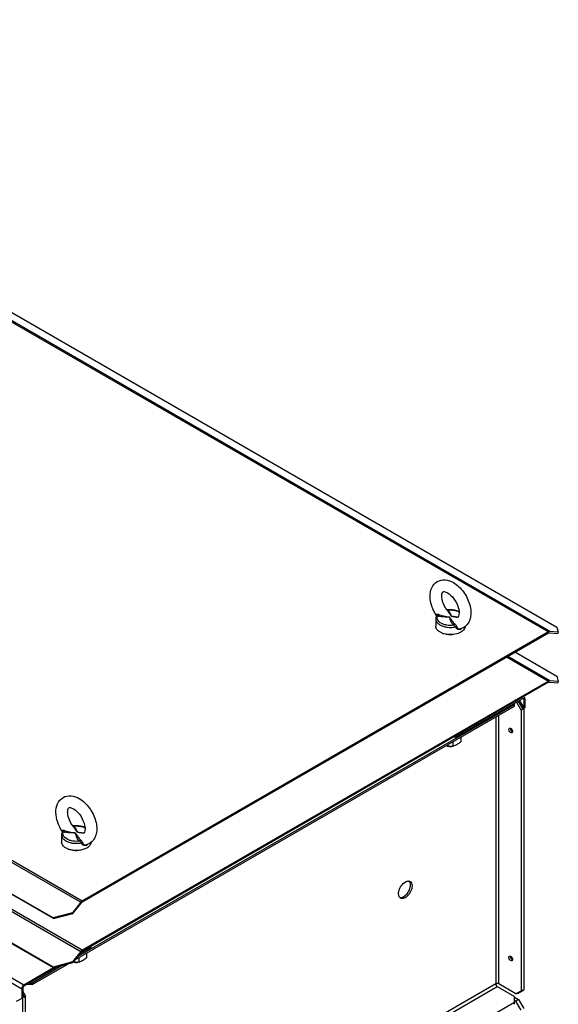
# Model space of a CAD drawing. Header units: millimetres. Extents: x 156 to 1208, y 238 to 1665.
# Tile 8 of 8: x 841 to 1208, y 995 to 1665. Entities that reach past the tile are written whole.
import ezdxf

# ---------------------------------------------------------------- set-up
doc = ezdxf.new("R2010")
doc.units = ezdxf.units.MM
doc.header["$LTSCALE"] = 123.765934
doc.layers.get('0').update_dxf_attribs({"linetype": 'CONTINUOUS'})

msp = doc.modelspace()

# ---------------------------------------------------------------- linework, layer by layer
at = {"color": 7, "linetype": 'Continuous'}
for p, q in [((479.74, 1664.93), (1200.99, 1248.53)), ((1201.91, 1248.77), (480.66, 1665.18)), ((499.55, 1660.04), (1206.66, 1251.8)), ((883.61, 1065.29), (162.36, 1481.7)), ((161.44, 1480.88), (882.69, 1064.48)), ((863.8, 1053.85), (156.69, 1462.09)), ((864.16, 1053.35), (157.05, 1461.59)), ((883.61, 1031.81), (162.36, 1448.22)), ((161.44, 1447.41), (882.69, 1031)), ((863.8, 1020.38), (156.69, 1428.62)), ((864.16, 1019.87), (157.05, 1428.11)), ((177.86, 1389.4), (842.55, 1005.65)), ((843.96, 1008.1), (179.28, 1391.85)), ((1132.62, 1262.33), (1132.62, 1262.33)), ((1124.23, 1257.34), (1124.23, 1252.44)), ((1124.84, 1259.61), (1124.84, 1259.61)), ((1200.99, 1248.53), (883.61, 1065.29)), ((1200.99, 1247.71), (883.61, 1064.47)), ((1143.22, 1251.55), (1140.91, 1250.62)), ((1140.91, 1250.62), (1140.92, 1250.62)), ((1201.56, 1247.86), (1207.26, 1247.35)), ((1207.61, 1248.27), (1201.91, 1248.77)), ((1206.66, 1251.8), (1207.61, 1248.27)), ((1207.61, 1248.27), (1207.26, 1247.35)), ((1178.38, 1234.65), (1206.66, 1218.32)), ((1172.71, 1231.38), (1200.99, 1215.05)), ((1201.91, 1215.3), (1173.38, 1231.77)), ((1200.99, 1215.05), (883.61, 1031.81)), ((1200.99, 1214.24), (883.61, 1031)), ((1201.56, 1214.39), (1207.26, 1213.88)), ((1207.61, 1214.79), (1201.91, 1215.3)), ((1206.66, 1218.32), (1207.61, 1214.79)), ((1207.61, 1214.79), (1207.26, 1213.88)), ((1137.76, 1176.91), (1183.37, 1203.24)), ((1177.72, 1197.93), (1177.72, 1199.98)), ((1182.32, 1195.28), (1179.13, 1200.8)), ((1180.19, 1201.41), (1183.38, 1195.89)), ((1183.38, 1196.3), (1180.37, 1201.51)), ((1181.08, 1201.92), (1184.08, 1196.73)), ((1183.37, 1203.24), (1184.08, 1202.84)), ((1184.37, 1204.16), (1184.02, 1204.36)), ((1184.08, 1202.84), (1184.08, 1196.3)), ((1184.78, 1203.24), (1184.78, 1196.71)), ((879, 1025.46), (1177.72, 1197.93)), ((880.84, 1027.75), (1177.72, 1199.16)), ((1183.38, 1195.89), (1182.32, 1195.28)), ((1182.32, 1195.28), (1182.32, 1004.22)), ((1184.09, 1196.71), (1183.38, 1196.3)), ((1183.38, 1196.3), (1183.38, 1195.89)), ((1184.78, 1196.71), (1184.08, 1196.3)), ((1184.09, 1196.31), (1184.09, 1004.83)), ((1165.02, 1190.6), (1165.02, 1008.9)), ((1167.14, 1008.9), (1167.14, 1191.82)), ((1173.98, 1182.13), (1174.35, 1182.95)), ((1176.52, 1180.66), (1176.15, 1179.84)), ((1136.17, 1170.83), (1136.17, 1173.94)), ((1137.76, 1176.91), (1136.35, 1176.91)), ((1137.76, 1176.91), (1137.76, 1177.73)), ((1141.48, 1173.9), (1141.48, 1177)), ((870.28, 1112.64), (870.28, 1112.64)), ((878.06, 1115.36), (878.06, 1115.36)), ((869.67, 1110.37), (869.67, 1105.47)), ((886.35, 1103.65), (886.36, 1103.66)), ((888.67, 1104.58), (886.36, 1103.65)), ((882.69, 1064.48), (877, 1057.39)), ((877.35, 1056.89), (883.05, 1063.97)), ((877, 1057.39), (863.8, 1053.85)), ((863.8, 1053.85), (864.16, 1053.35)), ((864.16, 1053.35), (877.35, 1056.89)), ((877.35, 1056.89), (877, 1057.39)), ((889.57, 1033.62), (882.09, 1029.3)), ((889.57, 1034.44), (889.57, 1033.62)), ((882.69, 1031), (877, 1023.91)), ((877.35, 1023.41), (883.05, 1030.5)), ((881.61, 1023.87), (881.61, 1026.97)), ((886.92, 1026.93), (886.92, 1030.03)), ((1173.98, 1027), (1174.35, 1027.82)), ((1176.52, 1025.53), (1176.15, 1024.7)), ((867.15, 1020.68), (843.96, 1007.29)), ((864.2, 1019.79), (843.96, 1008.1)), ((849.63, 1008.51), (873.79, 1022.45)), ((849.63, 1009.73), (869.83, 1021.39)), ((877, 1023.91), (863.8, 1020.38)), ((863.8, 1020.38), (864.16, 1019.87)), ((864.16, 1019.87), (877.35, 1023.41)), ((877.35, 1023.41), (877, 1023.91)), ((842.55, 1005.65), (842.55, 999.12)), ((843.25, 1006.06), (843.25, 999.95)), ((1165.02, 1008.9), (845.03, 824.15)), ((845.03, 821.7), (1166.08, 1007.06)), ((849.63, 1008.51), (846.07, 1008.51)), ((848.19, 1009.73), (849.63, 1009.73)), ((849.63, 1009.73), (849.63, 1008.51)), ((1166.08, 1007.06), (1177.72, 1000.34)), ((1178.78, 1002.17), (1167.14, 1008.9)), ((839.01, 997.08), (843.25, 999.53)), ((843.25, 1003.63), (845.03, 1000.54)), ((843.25, 1001.58), (843.97, 1000.34)), ((843.25, 999.53), (843.25, 999.94)), ((843.26, 999.93), (843.97, 1000.34)), ((843.26, 808.05), (843.26, 999.54)), ((843.97, 999.93), (845.03, 1000.54)), ((843.97, 999.93), (843.97, 1000.34)), ((845.03, 809.48), (845.03, 1000.54)), ((1177.72, 995.03), (1177.72, 1000.34)), ((1177.72, 999.85), (1180.51, 998.24)), ((1178.78, 1002.17), (1183.38, 1004.83)), ((1179.85, 1002.38), (1179.49, 1002.58)), ((1179.85, 1002.38), (1184.09, 1004.83)), ((1183.38, 1004.83), (1183.38, 1004.42)), ((1177.72, 996.25), (849.63, 806.83)), ((1177.72, 997.81), (1178.74, 997.22)), ((1180.51, 998.24), (1178.74, 997.22)), ((1182.28, 991.09), (1178.74, 997.22)), ((1180.51, 998.24), (1184.05, 992.11))]:
    msp.add_line(p, q, dxfattribs=at)
for points in [[(1124.84, 1259.61), (1124.84, 1259.56), (1124.79, 1259.42)], [(870.28, 1112.64), (870.28, 1112.59), (870.23, 1112.45)]]:
    msp.add_lwpolyline(points, dxfattribs=at)
for centre, radius, start, end in [((1147.52, 1274.74), 19.4, 215.78628, 216.31315), ((1147, 1274.34), 18.74, 216.29886, 219.89372), ((1134.18, 1247.5), 16.03, 95.69517, 98.08785), ((1134.15, 1248.43), 14.97, 95.78376, 97.81057), ((1128.27, 1257.74), 6.73, 49.57965, 55.17319), ((1128.58, 1258.11), 6.25, 39.89288, 49.55746), ((1134.79, 1250.71), 12.64, 72.53272, 75.09965), ((1128.27, 1257.34), 4.04, 169.17533, 179.96713), ((1127.53, 1257.34), 3.3, 178.41088, 179.98088), ((1128.85, 1257.15), 4.65, 150.73953, 158.56791), ((1147.97, 1275.05), 27.94, 213.71171, 213.99608), ((1129.29, 1272.87), 14.06, 253.788, 257.35803), ((1129.49, 1220.86), 38.71, 76.31562, 79.34886), ((1133.3, 1259.64), 12.86, 248.66858, 252.64107), ((1133.54, 1260.39), 13.65, 252.61123, 253.73823), ((1133.87, 1266.51), 14.92, 254.86216, 258.50871), ((1134.08, 1267.55), 15.98, 258.51611, 262.88563), ((1134.22, 1268.64), 17.08, 262.88564, 270.62219), ((1139.86, 1252.88), 2.86, 292.53549, 300.06085), ((1138.58, 1253.86), 6.09, 312.58476, 317.88249), ((1139, 1258.87), 8.45, 299.9391, 300.88873), ((1140.21, 1252.65), 4.05, 332.44055, 337.30219), ((1134.68, 1184.67), 13.92, 256.16204, 261.16152), ((1133.94, 1175.95), 5.4, 251.54472, 253.68651), ((1134.23, 1177.38), 6.86, 265.4037, 268.91018), ((1134.23, 1177.4), 6.88, 268.9111, 270.7456), ((1134.24, 1177.25), 6.73, 270.68256, 279.9261), ((1133.55, 1181.57), 11.06, 283.69517, 286.07465), ((893.41, 1128.08), 27.94, 213.71171, 213.99608), ((892.97, 1127.77), 19.4, 215.78628, 216.31315), ((892.44, 1127.38), 18.74, 216.29886, 219.89372), ((879.63, 1100.53), 16.03, 95.69517, 98.08785), ((879.6, 1101.47), 14.97, 95.78376, 97.81057), ((873.72, 1110.77), 6.73, 49.57965, 55.17319), ((874.03, 1111.14), 6.25, 39.89288, 49.55746), ((880.23, 1103.74), 12.64, 72.53272, 75.09965), ((873.71, 1110.37), 4.04, 169.17533, 179.96713), ((872.97, 1110.37), 3.3, 178.41088, 179.98088), ((874.29, 1110.18), 4.65, 150.73953, 158.56791), ((874.73, 1125.9), 14.06, 253.788, 257.35803), ((874.94, 1073.89), 38.71, 76.31562, 79.34886), ((878.74, 1112.68), 12.87, 248.68721, 252.64678), ((878.98, 1113.41), 13.64, 252.61686, 253.66812), ((879.32, 1119.54), 14.92, 254.86216, 258.50871), ((879.53, 1120.58), 15.98, 258.51611, 262.88563), ((879.66, 1121.67), 17.08, 262.88564, 270.62219), ((885.31, 1105.91), 2.86, 292.53549, 300.06085), ((884.45, 1111.9), 8.45, 299.9391, 300.88873), ((885.66, 1105.68), 4.05, 332.44055, 337.30219), ((1105.59, 1076.47), 2.45, 76.86796, 82.21297), ((1101.52, 1069.44), 2.44, 217.7117, 223.1634), ((885.8, 1061.99), 3.98, 134.99961, 141.26578), ((885.8, 1028.51), 3.98, 134.99961, 141.26578), ((879.38, 1028.99), 5.4, 251.54472, 253.68651), ((880.02, 1037.08), 13.28, 260.45467, 261.20523), ((879.67, 1030.41), 6.86, 265.4037, 268.91018), ((879.67, 1030.43), 6.88, 268.9111, 270.7456), ((879.68, 1030.28), 6.73, 270.68256, 279.9261), ((878.99, 1034.61), 11.06, 283.69517, 286.07465), ((1167.33, 1008.96), 2.29, 218.74341, 226.2565)]:
    msp.add_arc(centre, radius, start, end, dxfattribs=at)
for points, knots in [([(1124.73, 1259.54), (1123.4, 1261.53), (1121.31, 1265.71), (1119.96, 1272.3), (1120.87, 1278.56), (1123.59, 1281.78), (1125.23, 1282.73)], [0, 0, 0, 0, 0.279888, 0.54208, 0.777811, 1, 1, 1, 1]), ([(1125.23, 1282.73), (1126.83, 1283.65), (1130.85, 1284.41), (1134.53, 1283.01), (1136.23, 1282.03)], [0, 0, 0, 0, 0.486017, 1, 1, 1, 1]), ([(1136.23, 1282.03), (1138.92, 1280.48), (1143.61, 1275.85), (1147.18, 1268.62), (1148.27, 1262.44), (1148, 1258.09), (1146.45, 1254.22), (1144.47, 1252.29), (1143.34, 1251.62)], [0, 0, 0, 0, 0.259214, 0.531708, 0.659753, 0.778496, 0.890479, 1, 1, 1, 1]), ([(1131.79, 1263.4), (1129.98, 1265.91), (1128.21, 1269.88), (1128.3, 1274.36), (1128.95, 1275.62), (1129.23, 1275.81)], [0, 0, 0, 0, 0.701281, 0.923513, 1, 1, 1, 1]), ([(1129.23, 1275.81), (1129.46, 1275.96), (1130.61, 1275.89), (1131.56, 1275.49), (1132.23, 1275.1)], [0, 0, 0, 0, 0.260973, 1, 1, 1, 1]), ([(1132.23, 1275.1), (1133.92, 1274.13), (1136.92, 1271.07), (1139.63, 1265.74), (1140.42, 1261.31), (1139.73, 1258.8), (1139.22, 1258.46)], [0, 0, 0, 0, 0.301596, 0.642602, 0.906938, 1, 1, 1, 1]), ([(1124.67, 1259.95), (1124.63, 1260.11), (1124.63, 1260.49), (1124.99, 1260.62), (1125.15, 1260.63)], [0, 0, 0, 0, 0.504583, 1, 1, 1, 1]), ([(1125.83, 1260.49), (1125.82, 1260.17), (1125.69, 1259.75), (1125.43, 1259.43), (1125.36, 1259.37)], [0, 0, 0, 0, 0.782667, 1, 1, 1, 1]), ([(1125.83, 1260.49), (1126.4, 1260.24), (1127.61, 1259.81), (1129.53, 1259.3), (1131.22, 1259), (1132.59, 1258.76), (1133.33, 1258.74), (1133.64, 1258.56)], [0, 0, 0, 0, 0.231297, 0.478434, 0.736568, 0.868195, 1, 1, 1, 1]), ([(1131.97, 1263.31), (1132, 1263.31), (1132.05, 1263.29), (1132.09, 1263.28), (1132.12, 1263.27)], [0, 0, 0, 0, 0.489785, 1, 1, 1, 1]), ([(1132.12, 1263.27), (1132.1, 1263.26), (1132.06, 1263.25), (1132.02, 1263.24), (1131.99, 1263.23)], [0, 0, 0, 0, 0.500261, 1, 1, 1, 1]), ([(1140.35, 1262.27), (1139.78, 1262.53), (1137.31, 1263.45), (1134.59, 1263.65), (1132.59, 1263.45)], [0, 0, 0, 0, 0.236293, 1, 1, 1, 1]), ([(1132.64, 1263.33), (1134.01, 1263.47), (1135.84, 1263.42), (1137.62, 1263.04), (1138.04, 1262.93)], [0, 0, 0, 0, 0.756429, 1, 1, 1, 1]), ([(1134.81, 1259.24), (1134.53, 1259.4), (1134.25, 1260.01), (1133.91, 1260.52), (1133.74, 1260.77)], [0, 0, 0, 0, 0.513186, 1, 1, 1, 1]), ([(1134.3, 1260.63), (1134.4, 1260.4), (1134.6, 1259.98), (1134.66, 1259.39), (1134.88, 1259.26)], [0, 0, 0, 0, 0.496472, 1, 1, 1, 1]), ([(1124.23, 1257.43), (1124.21, 1256.8), (1124.59, 1255.43), (1125.55, 1254.42), (1126.12, 1253.96)], [0, 0, 0, 0, 0.462939, 1, 1, 1, 1]), ([(1124.84, 1259.4), (1124.83, 1259.43), (1124.81, 1259.47), (1124.79, 1259.52), (1124.78, 1259.55)], [0, 0, 0, 0, 0.489018, 1, 1, 1, 1]), ([(1125.36, 1259.37), (1125.3, 1259.4), (1125.14, 1259.48), (1124.85, 1259.53), (1124.79, 1259.42)], [0, 0, 0, 0, 0.370535, 1, 1, 1, 1]), ([(1130.3, 1253.4), (1129.63, 1253.59), (1127.55, 1254.32), (1125.46, 1256.04), (1125.17, 1257.58)], [0, 0, 0, 0, 0.305715, 1, 1, 1, 1]), ([(1126.12, 1253.96), (1126.37, 1253.76), (1127.55, 1252.94), (1128.91, 1252.4), (1129.98, 1252.11)], [0, 0, 0, 0, 0.228711, 1, 1, 1, 1]), ([(1133.57, 1258.51), (1133.45, 1258.58), (1133.13, 1258.58), (1132.52, 1258.6), (1131.72, 1258.6), (1130.77, 1258.62), (1129.52, 1258.68), (1127.99, 1258.82), (1126.79, 1259.02), (1126.21, 1259.15)], [0, 0, 0, 0, 0.057337, 0.121218, 0.250628, 0.379722, 0.507834, 0.759191, 1, 1, 1, 1]), ([(1136.33, 1253.03), (1134.82, 1252.82), (1132.75, 1252.85), (1130.77, 1253.27), (1130.3, 1253.4)], [0, 0, 0, 0, 0.756333, 1, 1, 1, 1]), ([(1136.33, 1253.03), (1135.94, 1253.43), (1135.25, 1254.27), (1134.62, 1255.45), (1134.24, 1256.41), (1134.02, 1257.14), (1133.82, 1257.8), (1133.78, 1258.39), (1133.57, 1258.51)], [0, 0, 0, 0, 0.26955, 0.521611, 0.644657, 0.766097, 0.885654, 1, 1, 1, 1]), ([(1133.64, 1258.56), (1133.87, 1258.43), (1134.09, 1257.91), (1134.55, 1257.07), (1135.17, 1256.03), (1136.06, 1254.9), (1136.77, 1254.25), (1137.15, 1253.95)], [0, 0, 0, 0, 0.13608, 0.262067, 0.507936, 0.749886, 1, 1, 1, 1]), ([(1137.97, 1258.44), (1137.44, 1258.56), (1136.65, 1258.74), (1135.6, 1258.99), (1135.05, 1259.1), (1134.81, 1259.24)], [0, 0, 0, 0, 0.495327, 0.74754, 1, 1, 1, 1]), ([(1134.88, 1259.26), (1135.13, 1259.12), (1135.76, 1259.09), (1136.34, 1258.96), (1136.65, 1258.9)], [0, 0, 0, 0, 0.483555, 1, 1, 1, 1]), ([(1137.15, 1253.95), (1137.46, 1253.71), (1137.92, 1253.07), (1138.31, 1252.39), (1138.42, 1252.02)], [0, 0, 0, 0, 0.495329, 1, 1, 1, 1]), ([(1139.22, 1258.46), (1139.12, 1258.39), (1138.68, 1258.34), (1138.26, 1258.38), (1137.97, 1258.44)], [0, 0, 0, 0, 0.297852, 1, 1, 1, 1]), ([(1126.04, 1249.13), (1125.76, 1249.36), (1124.83, 1250.23), (1124.23, 1251.52), (1124.23, 1252.44)], [0, 0, 0, 0, 0.282785, 1, 1, 1, 1]), ([(1128.62, 1247.66), (1128.37, 1247.76), (1127.46, 1248.15), (1126.6, 1248.66), (1126.04, 1249.13)], [0, 0, 0, 0, 0.266989, 1, 1, 1, 1]), ([(1141.3, 1248.36), (1139.65, 1247.4), (1135.69, 1246.39), (1131.67, 1246.72), (1129.72, 1247.29)], [0, 0, 0, 0, 0.483489, 1, 1, 1, 1]), ([(1135.42, 1246.59), (1134.32, 1246.49), (1132.83, 1246.54), (1131.4, 1246.85), (1131.05, 1246.95)], [0, 0, 0, 0, 0.756445, 1, 1, 1, 1]), ([(1137.55, 1251.89), (1137.39, 1252.11), (1136.99, 1252.5), (1136.58, 1252.89), (1136.33, 1253.03)], [0, 0, 0, 0, 0.485435, 1, 1, 1, 1]), ([(1140.96, 1250.24), (1140.34, 1249.98), (1138.74, 1249.98), (1137.79, 1251.23), (1137.55, 1251.89)], [0, 0, 0, 0, 0.488358, 1, 1, 1, 1]), ([(1138.42, 1252.02), (1138.56, 1251.52), (1139.26, 1250.59), (1140.41, 1250.5), (1140.91, 1250.62)], [0, 0, 0, 0, 0.496759, 1, 1, 1, 1]), ([(1201.2, 1248.63), (1201.16, 1248.62), (1201.09, 1248.58), (1201.03, 1248.55), (1200.99, 1248.53)], [0, 0, 0, 0, 0.49292, 1, 1, 1, 1]), ([(1201.2, 1215.16), (1201.16, 1215.14), (1201.09, 1215.11), (1201.03, 1215.07), (1200.99, 1215.05)], [0, 0, 0, 0, 0.49292, 1, 1, 1, 1]), ([(1183.87, 1203.29), (1183.89, 1203.28), (1183.93, 1203.26), (1183.96, 1203.22), (1183.97, 1203.21)], [0, 0, 0, 0, 0.493078, 1, 1, 1, 1]), ([(1183.97, 1203.21), (1183.99, 1203.18), (1184.02, 1203.13), (1184.04, 1203.08), (1184.05, 1203.05)], [0, 0, 0, 0, 0.482075, 1, 1, 1, 1]), ([(1184.05, 1203.05), (1184.06, 1203.02), (1184.07, 1202.94), (1184.08, 1202.87), (1184.08, 1202.84)], [0, 0, 0, 0, 0.482217, 1, 1, 1, 1]), ([(1184.37, 1204.16), (1184.33, 1204.19), (1184.23, 1204.23), (1184.13, 1204.25), (1184.08, 1204.25)], [0, 0, 0, 0, 0.491637, 1, 1, 1, 1]), ([(1184.78, 1203.24), (1184.78, 1203.35), (1184.76, 1203.68), (1184.58, 1204.04), (1184.37, 1204.16)], [0, 0, 0, 0, 0.293912, 1, 1, 1, 1]), ([(1174.62, 1180.48), (1174.33, 1180.84), (1174.05, 1181.4), (1173.98, 1181.99), (1173.98, 1182.13)], [0, 0, 0, 0, 0.771205, 1, 1, 1, 1]), ([(1176.15, 1179.84), (1176.05, 1179.78), (1175.45, 1179.65), (1174.91, 1180.12), (1174.62, 1180.48)], [0, 0, 0, 0, 0.197996, 1, 1, 1, 1]), ([(1175.04, 1182.74), (1175.04, 1182.02), (1175.54, 1181.05), (1176.33, 1180.51), (1176.53, 1180.43)], [0, 0, 0, 0, 0.770248, 1, 1, 1, 1]), ([(1175.88, 1182.31), (1176.17, 1181.95), (1176.45, 1181.39), (1176.52, 1180.8), (1176.52, 1180.66)], [0, 0, 0, 0, 0.771205, 1, 1, 1, 1]), ([(1141.48, 1173.9), (1141.26, 1173.7), (1140.43, 1172.97), (1139.53, 1172.3), (1138.82, 1171.89)], [0, 0, 0, 0, 0.260452, 1, 1, 1, 1]), ([(1135.25, 1170.49), (1134.5, 1170.36), (1133.47, 1170.37), (1132.5, 1170.66), (1132.28, 1170.74)], [0, 0, 0, 0, 0.760926, 1, 1, 1, 1]), ([(1138.82, 1171.89), (1138.64, 1171.79), (1137.93, 1171.41), (1137.18, 1171.11), (1136.61, 1170.95)], [0, 0, 0, 0, 0.263431, 1, 1, 1, 1]), ([(870.17, 1112.57), (868.85, 1114.56), (866.75, 1118.75), (865.41, 1125.33), (866.31, 1131.6), (869.03, 1134.81), (870.67, 1135.76)], [0, 0, 0, 0, 0.279888, 0.54208, 0.777811, 1, 1, 1, 1]), ([(870.67, 1135.76), (872.28, 1136.68), (876.29, 1137.45), (879.98, 1136.04), (881.67, 1135.06)], [0, 0, 0, 0, 0.486017, 1, 1, 1, 1]), ([(881.67, 1135.06), (884.36, 1133.51), (889.05, 1128.88), (892.63, 1121.65), (893.72, 1115.47), (893.44, 1111.12), (891.89, 1107.25), (889.91, 1105.32), (888.79, 1104.65)], [0, 0, 0, 0, 0.259214, 0.531708, 0.659753, 0.778496, 0.890479, 1, 1, 1, 1]), ([(877.23, 1116.43), (875.42, 1118.94), (873.66, 1122.92), (873.74, 1127.39), (874.39, 1128.65), (874.67, 1128.84)], [0, 0, 0, 0, 0.701281, 0.923513, 1, 1, 1, 1]), ([(874.67, 1128.84), (874.9, 1128.99), (876.05, 1128.92), (877, 1128.52), (877.67, 1128.13)], [0, 0, 0, 0, 0.260973, 1, 1, 1, 1]), ([(877.67, 1128.13), (879.36, 1127.16), (882.37, 1124.1), (885.08, 1118.77), (885.86, 1114.34), (885.17, 1111.83), (884.67, 1111.5)], [0, 0, 0, 0, 0.301596, 0.642602, 0.906938, 1, 1, 1, 1]), ([(870.11, 1112.99), (870.07, 1113.14), (870.07, 1113.52), (870.44, 1113.65), (870.59, 1113.66)], [0, 0, 0, 0, 0.504583, 1, 1, 1, 1]), ([(870.28, 1112.44), (870.27, 1112.46), (870.25, 1112.51), (870.23, 1112.56), (870.23, 1112.58)], [0, 0, 0, 0, 0.489018, 1, 1, 1, 1]), ([(870.81, 1112.4), (870.74, 1112.44), (870.58, 1112.51), (870.29, 1112.56), (870.23, 1112.45)], [0, 0, 0, 0, 0.370535, 1, 1, 1, 1]), ([(871.27, 1113.52), (871.26, 1113.2), (871.13, 1112.78), (870.87, 1112.46), (870.81, 1112.4)], [0, 0, 0, 0, 0.782667, 1, 1, 1, 1]), ([(871.27, 1113.52), (871.84, 1113.27), (873.06, 1112.84), (874.97, 1112.33), (876.66, 1112.03), (878.03, 1111.79), (878.78, 1111.77), (879.08, 1111.59)], [0, 0, 0, 0, 0.231297, 0.478434, 0.736568, 0.868195, 1, 1, 1, 1]), ([(877.42, 1116.34), (877.44, 1116.34), (877.49, 1116.32), (877.54, 1116.31), (877.56, 1116.3)], [0, 0, 0, 0, 0.489785, 1, 1, 1, 1]), ([(877.56, 1116.3), (877.54, 1116.29), (877.5, 1116.28), (877.46, 1116.27), (877.44, 1116.26)], [0, 0, 0, 0, 0.500261, 1, 1, 1, 1]), ([(885.79, 1115.3), (885.23, 1115.56), (882.75, 1116.48), (880.04, 1116.68), (878.04, 1116.48)], [0, 0, 0, 0, 0.236293, 1, 1, 1, 1]), ([(878.09, 1116.36), (879.45, 1116.5), (881.29, 1116.45), (883.06, 1116.07), (883.48, 1115.96)], [0, 0, 0, 0, 0.756429, 1, 1, 1, 1]), ([(880.25, 1112.27), (879.98, 1112.43), (879.69, 1113.04), (879.35, 1113.55), (879.19, 1113.81)], [0, 0, 0, 0, 0.513186, 1, 1, 1, 1]), ([(879.74, 1113.66), (879.84, 1113.43), (880.04, 1113.01), (880.11, 1112.42), (880.32, 1112.3)], [0, 0, 0, 0, 0.496472, 1, 1, 1, 1]), ([(869.67, 1110.46), (869.65, 1109.83), (870.03, 1108.46), (870.99, 1107.45), (871.56, 1106.99)], [0, 0, 0, 0, 0.462939, 1, 1, 1, 1]), ([(875.74, 1106.44), (875.08, 1106.62), (872.99, 1107.35), (870.91, 1109.07), (870.61, 1110.61)], [0, 0, 0, 0, 0.305715, 1, 1, 1, 1]), ([(871.56, 1106.99), (871.81, 1106.79), (872.99, 1105.97), (874.35, 1105.43), (875.42, 1105.14)], [0, 0, 0, 0, 0.228711, 1, 1, 1, 1]), ([(879.01, 1111.54), (878.89, 1111.61), (878.57, 1111.62), (877.97, 1111.63), (877.17, 1111.63), (876.21, 1111.65), (874.96, 1111.71), (873.43, 1111.85), (872.23, 1112.05), (871.65, 1112.18)], [0, 0, 0, 0, 0.057337, 0.121218, 0.250628, 0.379722, 0.507834, 0.759191, 1, 1, 1, 1]), ([(881.78, 1106.06), (880.26, 1105.86), (878.2, 1105.88), (876.22, 1106.3), (875.74, 1106.44)], [0, 0, 0, 0, 0.756333, 1, 1, 1, 1]), ([(881.78, 1106.06), (881.38, 1106.46), (880.69, 1107.3), (880.06, 1108.49), (879.68, 1109.44), (879.46, 1110.17), (879.26, 1110.83), (879.22, 1111.43), (879.01, 1111.54)], [0, 0, 0, 0, 0.26955, 0.521611, 0.644657, 0.766097, 0.885654, 1, 1, 1, 1]), ([(879.08, 1111.59), (879.31, 1111.46), (879.53, 1110.95), (879.99, 1110.1), (880.61, 1109.06), (881.51, 1107.93), (882.21, 1107.28), (882.6, 1106.98)], [0, 0, 0, 0, 0.13608, 0.262067, 0.507936, 0.749886, 1, 1, 1, 1]), ([(883.41, 1111.47), (882.89, 1111.6), (882.09, 1111.77), (881.04, 1112.03), (880.49, 1112.13), (880.25, 1112.27)], [0, 0, 0, 0, 0.495327, 0.74754, 1, 1, 1, 1]), ([(880.32, 1112.3), (880.58, 1112.15), (881.21, 1112.12), (881.79, 1111.99), (882.09, 1111.94)], [0, 0, 0, 0, 0.483555, 1, 1, 1, 1]), ([(883, 1104.93), (882.83, 1105.14), (882.43, 1105.53), (882.03, 1105.92), (881.78, 1106.06)], [0, 0, 0, 0, 0.485435, 1, 1, 1, 1]), ([(882.6, 1106.98), (882.9, 1106.75), (883.36, 1106.1), (883.75, 1105.42), (883.86, 1105.05)], [0, 0, 0, 0, 0.495329, 1, 1, 1, 1]), ([(884.67, 1111.5), (884.56, 1111.43), (884.12, 1111.37), (883.7, 1111.41), (883.41, 1111.48)], [0, 0, 0, 0, 0.297852, 1, 1, 1, 1]), ([(871.48, 1102.15), (871.2, 1102.38), (870.27, 1103.26), (869.67, 1104.55), (869.67, 1105.47)], [0, 0, 0, 0, 0.282846, 1, 1, 1, 1]), ([(874.06, 1100.69), (873.82, 1100.79), (872.91, 1101.18), (872.05, 1101.69), (871.48, 1102.15)], [0, 0, 0, 0, 0.266945, 1, 1, 1, 1]), ([(886.74, 1101.39), (885.09, 1100.43), (881.13, 1099.42), (877.1, 1099.75), (875.14, 1100.32)], [0, 0, 0, 0, 0.483554, 1, 1, 1, 1]), ([(880.86, 1099.62), (879.75, 1099.52), (878.26, 1099.57), (876.82, 1099.89), (876.47, 1099.99)], [0, 0, 0, 0, 0.756544, 1, 1, 1, 1]), ([(886.4, 1103.27), (885.78, 1103.01), (884.19, 1103.02), (883.23, 1104.26), (883, 1104.93)], [0, 0, 0, 0, 0.488358, 1, 1, 1, 1]), ([(883.86, 1105.05), (884, 1104.56), (884.7, 1103.62), (885.85, 1103.53), (886.36, 1103.65)], [0, 0, 0, 0, 0.496759, 1, 1, 1, 1]), ([(1098.91, 1070.34), (1098.91, 1071.38), (1099.45, 1073.57), (1101.36, 1076.9), (1104.16, 1079.14), (1105.92, 1078.9)], [0, 0, 0, 0, 0.263369, 0.551328, 1, 1, 1, 1]), ([(1100.03, 1067.69), (1101.79, 1067.46), (1104.59, 1069.7), (1106.5, 1073.03), (1107.04, 1075.22), (1107.04, 1076.26)], [0, 0, 0, 0, 0.448822, 0.736714, 1, 1, 1, 1]), ([(1108.1, 1075.65), (1108.1, 1074.48), (1107.46, 1072.07), (1105.52, 1069.12), (1103.05, 1067.1), (1100.93, 1066.97), (1100.25, 1067.36)], [0, 0, 0, 0, 0.271588, 0.564764, 0.816395, 1, 1, 1, 1]), ([(1107.04, 1076.26), (1107.04, 1076.49), (1106.99, 1077.33), (1106.72, 1078.17), (1106.35, 1078.65)], [0, 0, 0, 0, 0.280731, 1, 1, 1, 1]), ([(1106.75, 1078.62), (1106.9, 1078.53), (1107.5, 1078.08), (1107.85, 1077.35), (1107.97, 1076.8)], [0, 0, 0, 0, 0.232821, 1, 1, 1, 1]), ([(1099.59, 1067.95), (1099.48, 1068.09), (1099.04, 1068.82), (1098.91, 1069.69), (1098.91, 1070.34)], [0, 0, 0, 0, 0.223609, 1, 1, 1, 1]), ([(886.92, 1026.93), (886.71, 1026.73), (885.87, 1026), (884.98, 1025.33), (884.27, 1024.92)], [0, 0, 0, 0, 0.260452, 1, 1, 1, 1]), ([(1174.62, 1025.35), (1174.33, 1025.7), (1174.05, 1026.26), (1173.98, 1026.86), (1173.98, 1027)], [0, 0, 0, 0, 0.771205, 1, 1, 1, 1]), ([(1176.15, 1024.7), (1176.05, 1024.64), (1175.45, 1024.52), (1174.91, 1024.98), (1174.62, 1025.35)], [0, 0, 0, 0, 0.197996, 1, 1, 1, 1]), ([(1175.04, 1027.61), (1175.04, 1026.88), (1175.54, 1025.91), (1176.33, 1025.37), (1176.53, 1025.3)], [0, 0, 0, 0, 0.770248, 1, 1, 1, 1]), ([(1175.88, 1027.17), (1176.17, 1026.82), (1176.45, 1026.26), (1176.52, 1025.66), (1176.52, 1025.53)], [0, 0, 0, 0, 0.771205, 1, 1, 1, 1]), ([(880.69, 1023.52), (879.94, 1023.39), (878.91, 1023.41), (877.95, 1023.69), (877.72, 1023.77)], [0, 0, 0, 0, 0.760926, 1, 1, 1, 1]), ([(884.27, 1024.92), (884.08, 1024.82), (883.38, 1024.44), (882.62, 1024.15), (882.06, 1023.98)], [0, 0, 0, 0, 0.263431, 1, 1, 1, 1]), ([(843.96, 1008.1), (843.83, 1008.03), (843.3, 1007.63), (842.92, 1007.06), (842.74, 1006.58)], [0, 0, 0, 0, 0.228754, 1, 1, 1, 1])]:
    msp.add_open_spline(points, degree=3, knots=knots, dxfattribs=at)
for points in [[(1124.78, 1259.55), (1124.73, 1259.68), (1124.7, 1259.82), (1124.67, 1259.95)], [(1124.67, 1259.95), (1124.75, 1259.86), (1124.82, 1259.74), (1124.84, 1259.61)], [(1125.15, 1260.63), (1125.38, 1260.64), (1125.62, 1260.58), (1125.83, 1260.49)], [(1133.74, 1260.77), (1133.4, 1261.31), (1133.03, 1261.84), (1132.62, 1262.33)], [(1133.38, 1262.12), (1133.75, 1261.67), (1134.06, 1261.16), (1134.3, 1260.63)], [(1138.59, 1262.77), (1139.21, 1262.57), (1139.82, 1262.32), (1140.4, 1262.02)], [(1124.52, 1258.85), (1124.42, 1258.6), (1124.35, 1258.35), (1124.3, 1258.09)], [(1125.17, 1257.58), (1125.06, 1258.16), (1125.13, 1258.81), (1125.36, 1259.37)], [(1137.15, 1253.95), (1137.05, 1253.55), (1136.71, 1253.2), (1136.33, 1253.03)], [(1134.41, 1251.57), (1135.46, 1251.58), (1136.52, 1251.68), (1137.55, 1251.89)], [(1137.11, 1246.87), (1136.55, 1246.74), (1135.99, 1246.64), (1135.42, 1246.59)], [(1138.42, 1252.02), (1138.13, 1252.08), (1137.82, 1252.02), (1137.55, 1251.89)], [(1141.84, 1250.8), (1141.67, 1250.65), (1141.49, 1250.52), (1141.3, 1250.4)], [(1142.7, 1249.38), (1142.28, 1248.98), (1141.8, 1248.65), (1141.3, 1248.36)], [(1143.8, 1250.78), (1143.61, 1250.41), (1143.37, 1250.08), (1143.1, 1249.77)], [(1144.23, 1252.44), (1144.23, 1251.98), (1144.13, 1251.51), (1143.95, 1251.09)], [(1200.99, 1247.71), (1201.16, 1247.81), (1201.36, 1247.88), (1201.56, 1247.86)], [(1201.91, 1248.77), (1201.67, 1248.8), (1201.42, 1248.73), (1201.2, 1248.63)], [(1200.99, 1214.24), (1201.16, 1214.33), (1201.36, 1214.4), (1201.56, 1214.39)], [(1201.91, 1215.3), (1201.67, 1215.32), (1201.42, 1215.26), (1201.2, 1215.16)], [(1183.37, 1203.24), (1183.52, 1203.33), (1183.73, 1203.38), (1183.87, 1203.29)], [(1174.35, 1182.96), (1174.55, 1183.07), (1174.82, 1183.05), (1175.03, 1182.97)], [(1175.03, 1182.97), (1175.36, 1182.85), (1175.65, 1182.59), (1175.88, 1182.31)], [(1175.62, 1182.34), (1175.76, 1181.96), (1175.97, 1181.6), (1176.22, 1181.29)], [(1133.68, 1170.54), (1133.25, 1170.58), (1132.83, 1170.65), (1132.42, 1170.77)], [(1132.54, 1170.92), (1133.74, 1170.73), (1134.97, 1170.73), (1136.17, 1170.83)], [(1136.62, 1170.95), (1136.2, 1170.72), (1135.72, 1170.57), (1135.25, 1170.49)], [(870.23, 1112.58), (870.18, 1112.71), (870.14, 1112.85), (870.11, 1112.99)], [(870.11, 1112.99), (870.2, 1112.89), (870.26, 1112.77), (870.28, 1112.64)], [(870.59, 1113.66), (870.82, 1113.68), (871.06, 1113.61), (871.27, 1113.52)], [(879.19, 1113.81), (878.84, 1114.34), (878.47, 1114.87), (878.06, 1115.36)], [(878.82, 1115.15), (879.2, 1114.7), (879.51, 1114.19), (879.74, 1113.66)], [(884.03, 1115.8), (884.65, 1115.6), (885.27, 1115.36), (885.85, 1115.05)], [(869.96, 1111.88), (869.86, 1111.64), (869.79, 1111.38), (869.74, 1111.13)], [(870.61, 1110.61), (870.5, 1111.2), (870.58, 1111.84), (870.81, 1112.4)], [(882.6, 1106.98), (882.49, 1106.59), (882.15, 1106.23), (881.78, 1106.06)], [(879.85, 1104.6), (880.9, 1104.61), (881.96, 1104.71), (883, 1104.93)], [(882.55, 1099.9), (881.99, 1099.77), (881.43, 1099.68), (880.86, 1099.62)], [(883.86, 1105.05), (883.58, 1105.11), (883.26, 1105.05), (883, 1104.93)], [(887.28, 1103.83), (887.12, 1103.68), (886.93, 1103.55), (886.74, 1103.44)], [(888.07, 1102.34), (887.67, 1101.98), (887.21, 1101.66), (886.74, 1101.39)], [(888.54, 1102.81), (888.39, 1102.64), (888.24, 1102.49), (888.07, 1102.34)], [(889.24, 1103.81), (889.06, 1103.45), (888.81, 1103.11), (888.54, 1102.81)], [(889.67, 1105.47), (889.67, 1105.01), (889.57, 1104.54), (889.39, 1104.12)], [(1106.14, 1078.86), (1106.36, 1078.81), (1106.56, 1078.73), (1106.75, 1078.62)], [(1107.97, 1076.8), (1108.06, 1076.42), (1108.1, 1076.03), (1108.1, 1075.65)], [(1100.25, 1067.36), (1100.06, 1067.47), (1099.89, 1067.61), (1099.74, 1067.77)], [(883.61, 1065.29), (883.38, 1065.16), (883.17, 1064.99), (882.99, 1064.8)], [(883.05, 1063.97), (883.21, 1064.17), (883.4, 1064.35), (883.61, 1064.47)], [(883.61, 1031.81), (883.38, 1031.68), (883.17, 1031.51), (882.99, 1031.32)], [(883.05, 1030.5), (883.21, 1030.69), (883.4, 1030.87), (883.61, 1031)], [(1174.35, 1027.82), (1174.55, 1027.93), (1174.82, 1027.91), (1175.03, 1027.84)], [(1175.03, 1027.84), (1175.36, 1027.71), (1175.65, 1027.45), (1175.88, 1027.17)], [(1175.62, 1027.21), (1175.76, 1026.83), (1175.97, 1026.47), (1176.22, 1026.15)], [(879.12, 1023.57), (878.69, 1023.61), (878.27, 1023.68), (877.86, 1023.8)], [(877.99, 1023.95), (878.77, 1023.83), (879.58, 1023.78), (880.37, 1023.8)], [(880.37, 1023.8), (880.79, 1023.8), (881.2, 1023.83), (881.61, 1023.87)], [(882.06, 1023.98), (881.64, 1023.75), (881.17, 1023.61), (880.69, 1023.52)], [(842.61, 1006.18), (842.57, 1006), (842.55, 1005.83), (842.55, 1005.65)], [(842.74, 1006.58), (842.69, 1006.45), (842.64, 1006.31), (842.61, 1006.18)], [(843.25, 1006.06), (843.25, 1006.53), (843.55, 1007.05), (843.96, 1007.29)], [(1167.14, 1008.9), (1166.53, 1009.25), (1165.63, 1009.25), (1165.02, 1008.9)], [(1165.02, 1008.9), (1165.02, 1008.41), (1165.24, 1007.91), (1165.55, 1007.53)], [(1165.75, 1007.31), (1165.85, 1007.22), (1165.96, 1007.13), (1166.08, 1007.06)]]:
    msp.add_open_spline(points, degree=3, dxfattribs=at)

doc.saveas('drawing.dxf')
